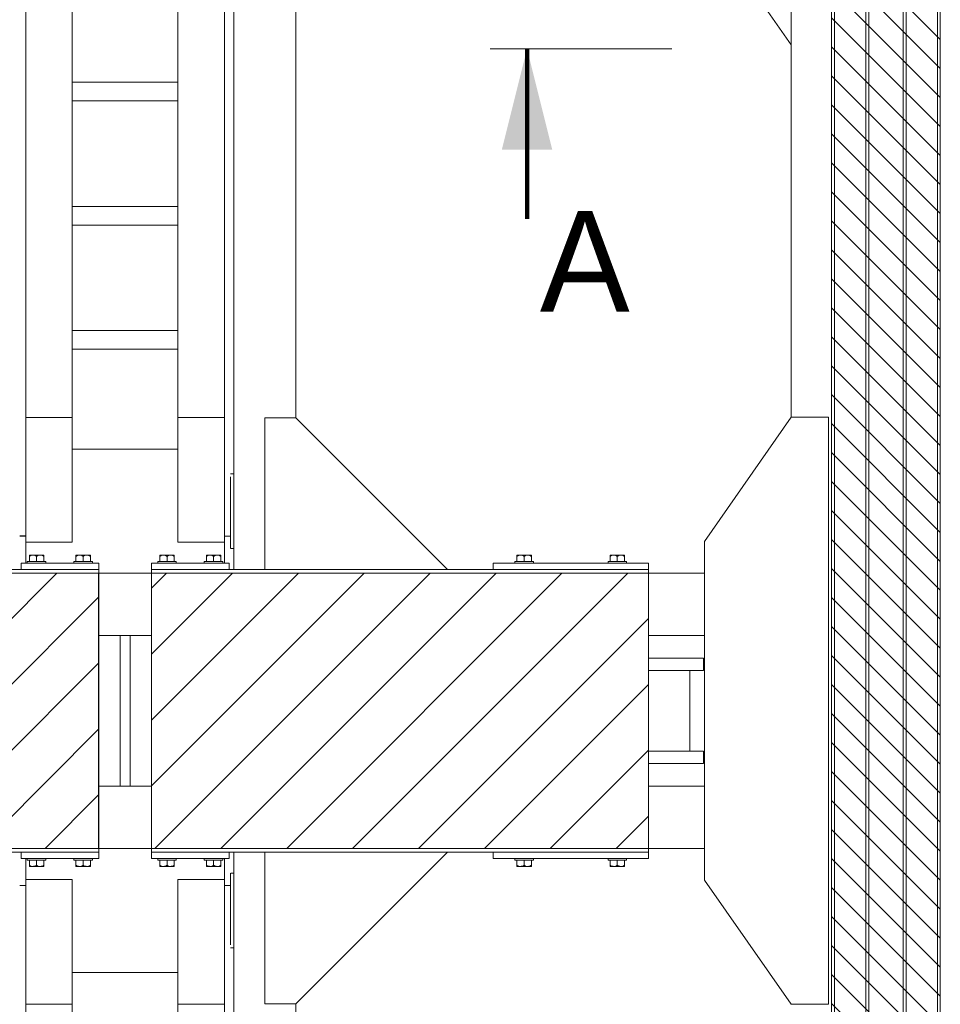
# Model space of a CAD drawing. Header units: millimetres. Extents: x 11264 to 19674, y -752784 to -746844.
# Tile 8 of 56: x 12815 to 13044, y -748237 to -747993. Entities that reach past the tile are written whole.
import ezdxf

# ---------------------------------------------------------------- set-up
doc = ezdxf.new("R2010")
doc.units = ezdxf.units.MM
doc.header["$MEASUREMENT"] = 0
doc.linetypes.add('DGN Style 1', pattern=[238.07239474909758, 0.396127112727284, -237.6762676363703])
doc.linetypes.add('DGN Style 6', pattern=[753.4337684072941, 0.396127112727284, -158.4508450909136, 277.2889789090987, -158.4508450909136, 0.396127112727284, -158.4508450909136])
for name, color, linetype, lineweight in [('Main Cradle', 7, 'Continuous', 0), ('Main Cradle Blocks', 7, 'Continuous', 0), ('Main Cradle Hydraulic Arm Support', 7, 'Continuous', 0)]:
    doc.layers.add(name, color=color, linetype=linetype, lineweight=lineweight)
doc.styles.add('Style-ENGINEERING', font='ENGINEERING.shx')
doc.styles.add('Style-ENGINEERING_0', font='ENGINEERING.shx')
doc.dimstyles.new('MetricMM', dxfattribs={"dimtxt": 3, "dimasz": 3, "dimexe": 1.5, "dimexo": 1.5, "dimgap": 1.5, "dimtad": 1, "dimdec": 0, "dimzin": 7, "dimtxsty": 'Style-ENGINEERING_0', "dimcen": 0.09, "dimclrd": 1, "dimclre": 1, "dimclrt": 7, "dimadec": 0, "dimazin": 3, "dimtfac": 1, "dimtdec": 0, "dimtofl": 0, "dimtmove": 0, "dimatfit": 3, "dimfxl": 1, "dimtzin": 7, "dimlwd": -1, "dimlwe": 0, "dimarcsym": 0})

# ---------------------------------------------------------------- blocks, each defined once
blk = doc.blocks.new('*U95')
at = {"layer": 'Main Cradle Hydraulic Arm Support', "color": 7, "linetype": 'Continuous', "lineweight": 0}
for p, q in [((175.0554858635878, -1172.617205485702), (175.0554858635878, 1122.641239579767)), ((-159.9559250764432, -927.713250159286), (-159.9559250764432, 1072.641239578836)), ((-84.95592507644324, -927.713250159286), (-84.95592507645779, 1072.641239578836)), ((160.0668968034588, -927.7132491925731), (160.0668968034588, 1072.641239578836)), ((85.0668968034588, 1031.908096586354), (85.0668968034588, -927.713250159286)), ((275.0554858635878, -127.9880009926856), (275.0554858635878, -928.6172054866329)), ((-159.9559250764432, -1128.764427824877), (-159.9559250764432, -927.713250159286)), ((-159.9559250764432, -927.713250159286), (-84.95592507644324, -927.713250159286)), ((-84.95592507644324, -1128.764427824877), (-84.95592507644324, -927.713250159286)), ((85.0668968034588, -927.713250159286), (85.0668968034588, -1128.764427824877)), ((160.0668968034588, -927.713250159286), (85.0668968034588, -927.713250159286)), ((160.0668968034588, -927.713250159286), (160.0668968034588, -1128.764427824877)), ((-84.955888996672, -978.7644278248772), (85.06686072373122, -978.7644278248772)), ((169.7440749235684, -1018.764427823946), (169.7909660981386, -1018.764429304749)), ((169.847394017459, -1018.764431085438), (170.793501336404, -1018.764460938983)), ((170.8464572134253, -1018.764462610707), (175.0554497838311, -1018.764595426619)), ((160.0668968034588, -1040.496084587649), (160.0668968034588, -1078.764427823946)), ((160.0668968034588, -1106.357560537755), (160.0665360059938, -1106.350513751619)), ((-159.9559611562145, -1118.641183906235), (-169.6330671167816, -1118.638019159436)), ((-159.9559611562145, -1118.641287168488), (-169.6330671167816, -1118.638104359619)), ((-169.6330671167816, -1118.763765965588), (-159.9559611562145, -1118.763760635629)), ((169.7440388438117, -1118.749725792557), (160.0669328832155, -1118.746542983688)), ((160.0669328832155, -1118.76358435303), (169.7440388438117, -1118.763579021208)), ((-159.9559250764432, -1128.764427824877), (-84.95592507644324, -1128.764427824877)), ((85.0668968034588, -1128.764427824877), (160.0668968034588, -1128.764427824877)), ((175.0554497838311, -1138.764390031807), (170.2307799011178, -1138.764424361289))]:
    blk.add_line(p, q, dxfattribs=at)
at = {"layer": 'Main Cradle Hydraulic Arm Support', "color": 7, "linetype": 'Continuous', "lineweight": 0, "ltscale": 0.154083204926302}
blk.add_line((427.4642876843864, -1081.02604338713), (519.0554497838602, -1172.617205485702), dxfattribs=at)
at = {"layer": 'Main Cradle Hydraulic Arm Support', "color": 7, "linetype": 'Continuous', "lineweight": 0, "ltscale": 0.154083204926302, "extrusion": (0, 0, -1), "flags": 128}
blk.add_lwpolyline([(-225.055485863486, -1172.617205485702), (-225.055485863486, -928.6172415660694), (-275.0554858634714, -928.6172415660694), (-427.4642878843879, -1081.026043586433)], dxfattribs=at)
at = {"layer": 'Main Cradle Hydraulic Arm Support', "color": 7, "linetype": 'Continuous', "lineweight": 0, "extrusion": (0, 0, -1), "flags": 128}
for points in [[(-169.8424345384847, -1138.764427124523), (-169.7440749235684, -1138.764427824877), (-169.7440749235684, -1134.197199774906), (-169.7440749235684, -1121.190834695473), (-169.7440749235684, -1101.725433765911), (-169.7440749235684, -1078.764427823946), (-169.7440749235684, -1055.803421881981), (-169.7440749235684, -1036.338020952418), (-169.7440749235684, -1023.331655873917)], [(159.9559250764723, -1162.617205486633), (159.9559250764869, -1149.475105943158), (159.9559250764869, -1128.764531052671)], [(-160.0668968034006, -1128.764463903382), (-160.0668968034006, -1149.475105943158), (-160.0668968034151, -1162.617205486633)]]:
    blk.add_lwpolyline(points, dxfattribs=at)
blk = doc.blocks.new('*U106')
at = {"layer": 'Main Cradle', "color": 7, "linetype": 'Continuous', "lineweight": 0}
blk.add_line((165.291220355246, -50.56924122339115), (143.7195716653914, -19.75274231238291), dxfattribs=at)
at = {"layer": 'Main Cradle Hydraulic Arm Support', "color": 7, "linetype": 'Continuous', "lineweight": 0}
for p, q in [((26.98834536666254, -180.7104806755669), (26.98834536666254, 172.9502966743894)), ((-24.63128651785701, -142.974894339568), (-24.63128651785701, 165.2461364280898)), ((-13.07504614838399, -142.974894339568), (-13.07504614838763, 165.2461364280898)), ((24.67885552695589, -142.9748941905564), (24.67885552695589, 165.2461364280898)), ((13.12261515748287, 158.9698432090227), (13.12261515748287, -142.974894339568)), ((42.39666585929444, -19.75066488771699), (42.39666585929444, -143.1141786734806)), ((-13.07504614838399, -59.82830778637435), (13.12261515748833, -59.82830778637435)), ((13.12261515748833, -64.45080393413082), (-13.07504614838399, -64.45080393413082)), ((-13.07504614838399, -90.64494877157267), (13.12261515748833, -90.64494877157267)), ((13.12261515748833, -95.26744491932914), (-13.07504614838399, -95.26744491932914)), ((-13.07504614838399, -121.461589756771), (13.12261515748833, -121.461589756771)), ((13.12261515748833, -126.0840859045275), (-13.07504614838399, -126.0840859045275)), ((-24.63128651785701, -134.8399334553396), (-24.63123092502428, -134.8402594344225)), ((24.67885552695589, -134.8399334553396), (24.67879993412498, -134.8402594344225)), ((-24.63128651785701, -173.9535041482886), (-24.63128651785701, -142.974894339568)), ((-24.63128651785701, -142.974894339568), (-13.07504614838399, -142.974894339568)), ((-13.07504614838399, -173.9535041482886), (-13.07504614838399, -142.974894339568)), ((13.12261515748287, -142.974894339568), (13.12261515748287, -173.9535041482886)), ((24.67885552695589, -142.974894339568), (13.12261515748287, -142.974894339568)), ((24.67885552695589, -142.974894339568), (24.67885552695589, -173.9535041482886)), ((-13.07504058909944, -150.8410234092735), (13.12260959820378, -150.8410234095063)), ((26.16994614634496, -157.0043516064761), (26.17717128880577, -157.0043518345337)), ((26.18586588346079, -157.0043521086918), (26.33164513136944, -157.0043567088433)), ((26.33980474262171, -157.0043569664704), (26.98833980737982, -157.0043774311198)), ((24.67885552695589, -160.3528349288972), (24.67885552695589, -166.2493439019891)), ((24.67885552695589, -170.5009822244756), (24.67879993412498, -170.499896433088)), ((-24.63129207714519, -172.3936822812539), (-26.12237157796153, -172.3931946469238)), ((-24.63129207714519, -172.393698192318), (-26.12237157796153, -172.3932077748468)), ((-26.12237157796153, -172.4125701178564), (-24.63129207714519, -172.4125692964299)), ((26.16994058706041, -172.4104067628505), (24.67886108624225, -172.4099163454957)), ((24.67886108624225, -172.4125421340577), (26.16994058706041, -172.4125413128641)), ((-24.63128651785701, -173.9535041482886), (-13.07504614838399, -173.9535041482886)), ((13.12261515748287, -173.9535041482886), (24.67885552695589, -173.9535041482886)), ((26.98833980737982, -175.4943303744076), (26.24493920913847, -175.4943356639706))]:
    blk.add_line(p, q, dxfattribs=at)
at = {"layer": 'Main Cradle Hydraulic Arm Support', "color": 7, "linetype": 'Continuous', "lineweight": 0, "ltscale": 0.154083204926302}
blk.add_line((65.88030250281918, -166.5978208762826), (79.99296230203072, -180.7104806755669), dxfattribs=at)
at = {"layer": 'Main Cradle Hydraulic Arm Support', "color": 7, "linetype": 'Continuous', "lineweight": 0, "ltscale": 0.154083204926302, "flags": 128}
blk.add_lwpolyline([(34.69250561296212, -180.7104806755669), (34.69250561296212, -143.1141842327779), (42.39666585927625, -143.1141842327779), (65.88030253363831, -166.5978209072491)], dxfattribs=at)
at = {"layer": 'Main Cradle Hydraulic Arm Support', "color": 7, "linetype": 'Continuous', "lineweight": 0, "flags": 128}
for points in [[(26.18510171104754, -175.4943360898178), (26.16994614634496, -175.4943361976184), (26.16994614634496, -174.7906030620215), (26.16994614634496, -172.7865406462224), (26.16994614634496, -169.787249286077), (26.16994614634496, -166.2493439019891), (26.16994614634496, -162.7114385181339), (26.16994614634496, -159.7121471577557), (26.16994614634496, -157.7080847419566)], [(-24.63128651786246, -179.1696486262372), (-24.6312865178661, -177.1446718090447), (-24.6312865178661, -173.9535200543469)], [(24.67885552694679, -173.9535097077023), (24.67885552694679, -177.1446718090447), (24.67885552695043, -179.1696486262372)]]:
    blk.add_lwpolyline(points, dxfattribs=at)
blk = doc.blocks.new('*U58')
at = {"linetype": 'DGN Style 6', "lineweight": 0}
h = blk.add_hatch(dxfattribs=at)
h.set_pattern_fill('HATCH', color=5, style=0, pattern_type=2)
h.set_pattern_definition([(135, (-2474.305423, 1050.682466), (3.595456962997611, 3.59545696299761), [])])
h.paths.add_polyline_path([(-2451.958468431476, 1021.15248072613), (-2451.958468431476, 2278.470879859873), (-2424.993919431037, 2278.470879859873), (-2424.993919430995, 1021.15248072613)])
at = {"linetype": 'Continuous', "lineweight": 0}
h = blk.add_hatch(dxfattribs=at)
h.set_pattern_fill('HATCH', color=30, style=0, pattern_type=2)
h.set_pattern_definition([(45, (-2629.845374, 1675.502804), (-8.171492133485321, 8.171492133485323), [])])
h.paths.add_polyline_path([(-2757.058488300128, 1615.682283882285), (-2633.791978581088, 1615.682283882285), (-2633.791978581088, 1683.941113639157), (-2757.058488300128, 1683.941113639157)])
h = blk.add_hatch(dxfattribs=at)
h.set_pattern_fill('HATCH', color=30, style=0, pattern_type=2)
h.set_pattern_definition([(45, (-2620.37838, 1674.067596), (-8.171492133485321, 8.171492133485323), [])])
h.paths.add_polyline_path([(-2620.66409529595, 1615.682283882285), (-2497.397585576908, 1615.682283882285), (-2497.397585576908, 1683.941113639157), (-2620.66409529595, 1683.941113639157)])
at = {"color": 7, "linetype": 'Continuous', "lineweight": 0}
blk.add_line((-2491.601913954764, 1814.006831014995), (-2536.697427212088, 1814.006831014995), dxfattribs=at)
at = {"color": 5, "linetype": 'Continuous', "lineweight": 0, "flags": 128}
blk.add_lwpolyline([(-2451.958468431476, 1021.15248072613), (-2451.958468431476, 2278.470879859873), (-2424.993919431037, 2278.470879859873), (-2424.993919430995, 1021.15248072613), (-2451.958468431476, 1021.15248072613)], close=True, dxfattribs=at)
at = {"color": 30, "linetype": 'Continuous', "lineweight": 13, "flags": 128}
for points in [[(-2757.058488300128, 1615.682283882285), (-2633.791978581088, 1615.682283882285), (-2633.791978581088, 1683.941113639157), (-2757.058488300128, 1683.941113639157), (-2757.058488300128, 1615.682283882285)], [(-2620.66409529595, 1615.682283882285), (-2497.397585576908, 1615.682283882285), (-2497.397585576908, 1683.941113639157), (-2620.66409529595, 1683.941113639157), (-2620.66409529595, 1615.682283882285)]]:
    blk.add_lwpolyline(points, close=True, dxfattribs=at)
at = {"color": 1, "linetype": 'Continuous', "lineweight": 0}
blk.add_solid([(-2527.508565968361, 1814.006831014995), (-2533.758565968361, 1789.006831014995), (-2521.258565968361, 1789.006831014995)], dxfattribs=at)
at = {"layer": 'Main Cradle', "color": 7, "linetype": 'Continuous', "lineweight": 0}
for p, q in [((-2451.958328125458, 2278.471174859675), (-2451.958328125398, 1021.152222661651)), ((-2451.247481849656, 2278.471174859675), (-2451.247481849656, 1021.152222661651)), ((-2443.483751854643, 2278.471174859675), (-2443.483751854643, 1021.152222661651)), ((-2442.713335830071, 2278.471174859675), (-2442.713335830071, 1021.152222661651)), ((-2434.238759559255, 2278.471174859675), (-2434.238759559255, 1021.152222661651)), ((-2433.468343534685, 2278.471174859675), (-2433.468343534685, 1021.152222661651)), ((-2425.704613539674, 2278.471174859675), (-2425.704613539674, 1021.152222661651)), ((-2461.958328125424, 1999.851525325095), (-2461.958328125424, 1722.616156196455)), ((-2633.776508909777, 1683.941128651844), (-2620.679438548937, 1683.941128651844)), ((-2497.412872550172, 1683.941128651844), (-2483.530479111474, 1683.941128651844)), ((-2633.776508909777, 1668.532808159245), (-2628.460639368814, 1668.532808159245)), ((-2625.9953080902, 1668.532808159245), (-2620.679438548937, 1668.532808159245)), ((-2497.412872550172, 1668.532808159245), (-2483.530377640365, 1668.532808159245)), ((-2497.41287460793, 1662.908771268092), (-2483.745685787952, 1662.908771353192)), ((-2497.41287460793, 1662.908771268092), (-2483.745685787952, 1662.908771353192)), ((-2483.745685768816, 1659.827107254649), (-2483.745685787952, 1662.908771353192)), ((-2497.41287460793, 1659.827107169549), (-2483.745685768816, 1659.827107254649)), ((-2497.41287460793, 1659.827103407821), (-2487.16633299, 1659.8271034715)), ((-2497.41287460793, 1659.827103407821), (-2487.16633299, 1659.8271034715)), ((-2491.788831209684, 1659.827103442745), (-2497.41287460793, 1659.827103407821)), ((-2491.788831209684, 1659.827103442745), (-2497.41287460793, 1659.827103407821)), ((-2487.166332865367, 1639.796286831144), (-2487.16633299, 1659.8271034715)), ((-2491.78883108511, 1639.79628680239), (-2497.41287460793, 1639.796286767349)), ((-2497.41287460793, 1639.796286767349), (-2483.745685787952, 1639.796286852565)), ((-2487.166332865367, 1639.796286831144), (-2483.745685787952, 1639.796286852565)), ((-2483.745685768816, 1636.714622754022), (-2483.745685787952, 1639.796286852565)), ((-2497.41287460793, 1636.714622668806), (-2483.745685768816, 1636.714622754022)), ((-2633.776508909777, 1631.090589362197), (-2628.460639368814, 1631.090589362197)), ((-2625.9953080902, 1631.090589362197), (-2620.679438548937, 1631.090589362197)), ((-2497.412872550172, 1631.090589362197), (-2483.530131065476, 1631.090589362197)), ((-2633.776508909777, 1615.682268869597), (-2620.679438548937, 1615.682268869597)), ((-2497.412872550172, 1615.682268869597), (-2483.530029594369, 1615.682268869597))]:
    blk.add_line(p, q, dxfattribs=at)
at = {"layer": 'Main Cradle', "color": 7, "linetype": 'Continuous', "lineweight": 0, "flags": 128}
blk.add_lwpolyline([(-2461.958328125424, 1577.007526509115), (-2483.52997681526, 1607.824025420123), (-2483.530529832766, 1691.799372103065), (-2461.959288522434, 1722.616155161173), (-2452.714296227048, 1722.616216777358), (-2452.713335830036, 1577.0075881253), (-2461.958328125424, 1577.007526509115)], dxfattribs=at)
at = {"layer": 'Main Cradle', "color": 7, "linetype": 'Continuous', "lineweight": 0, "ltscale": 0.1540832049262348, "flags": 128}
blk.add_lwpolyline([(-2628.460639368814, 1668.532808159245), (-2625.995308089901, 1668.532808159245), (-2625.995308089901, 1631.090589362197), (-2628.460639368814, 1631.090589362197), (-2628.460639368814, 1668.532808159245)], dxfattribs=at)
at = {"layer": 'Main Cradle Blocks', "color": 7, "linetype": 'Continuous', "lineweight": 0}
for p, q in [((-2650.96959002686, 1688.409541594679), (-2650.077210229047, 1688.409541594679)), ((-2650.96959002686, 1686.868709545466), (-2650.96959002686, 1688.133438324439)), ((-2650.077210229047, 1688.409541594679), (-2648.292450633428, 1688.409541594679)), ((-2649.184830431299, 1686.868709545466), (-2649.184830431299, 1688.133438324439)), ((-2648.292450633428, 1688.409541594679), (-2647.400070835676, 1688.409541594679)), ((-2647.400070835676, 1686.868709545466), (-2647.400070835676, 1688.133438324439)), ((-2638.520969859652, 1688.409541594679), (-2639.4133496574, 1688.409541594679)), ((-2639.4133496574, 1686.868709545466), (-2639.4133496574, 1688.133438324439)), ((-2636.736210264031, 1688.409541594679), (-2638.520969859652, 1688.409541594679)), ((-2637.628590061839, 1686.868709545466), (-2637.628590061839, 1688.133438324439)), ((-2635.84383046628, 1688.409541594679), (-2636.736210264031, 1688.409541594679)), ((-2635.84383046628, 1686.868709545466), (-2635.84383046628, 1688.133438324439)), ((-2618.612116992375, 1688.409541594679), (-2617.719737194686, 1688.409541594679)), ((-2618.612116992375, 1686.868709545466), (-2618.612116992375, 1688.133438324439)), ((-2617.719737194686, 1688.409541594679), (-2615.934977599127, 1688.409541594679)), ((-2616.827357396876, 1686.868709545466), (-2616.827357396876, 1688.133438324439)), ((-2615.934977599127, 1688.409541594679), (-2615.042597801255, 1688.409541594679)), ((-2615.042597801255, 1686.868709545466), (-2615.042597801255, 1688.133438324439)), ((-2606.163496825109, 1688.409541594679), (-2607.055876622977, 1688.409541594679)), ((-2607.055876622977, 1686.868709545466), (-2607.055876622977, 1688.133438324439)), ((-2604.378737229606, 1688.409541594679), (-2606.163496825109, 1688.409541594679)), ((-2605.271117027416, 1686.868709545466), (-2605.271117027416, 1688.133438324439)), ((-2603.486357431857, 1688.409541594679), (-2604.378737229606, 1688.409541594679)), ((-2603.486357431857, 1686.868709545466), (-2603.486357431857, 1688.133438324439)), ((-2530.014274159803, 1688.409541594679), (-2529.121894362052, 1688.409541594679)), ((-2530.014274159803, 1686.868709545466), (-2530.014274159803, 1688.133438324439)), ((-2529.121894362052, 1688.409541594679), (-2527.337134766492, 1688.409541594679)), ((-2528.229514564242, 1686.868709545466), (-2528.229514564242, 1688.133438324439)), ((-2527.337134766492, 1688.409541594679), (-2526.444754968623, 1688.409541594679)), ((-2526.444754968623, 1686.868709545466), (-2526.444754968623, 1688.133438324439)), ((-2506.009413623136, 1688.409541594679), (-2506.901793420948, 1688.409541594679)), ((-2506.901793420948, 1686.868709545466), (-2506.901793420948, 1688.133438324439)), ((-2504.224654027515, 1688.409541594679), (-2506.009413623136, 1688.409541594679)), ((-2505.117033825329, 1686.868709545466), (-2505.117033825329, 1688.133438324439)), ((-2503.332274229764, 1688.409541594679), (-2504.224654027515, 1688.409541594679)), ((-2503.332274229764, 1686.868709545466), (-2503.332274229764, 1688.133438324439)), ((-2653.036910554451, 1684.865628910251), (-2653.036910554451, 1686.406459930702)), ((-2633.776509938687, 1686.406459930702), (-2653.036910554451, 1686.406459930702)), ((-2651.496078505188, 1686.868709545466), (-2651.496078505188, 1686.406459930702)), ((-2651.496078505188, 1686.868709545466), (-2646.873582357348, 1686.868709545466)), ((-2651.496078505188, 1686.406459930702), (-2646.873582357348, 1686.406459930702)), ((-2646.873582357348, 1686.406459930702), (-2646.873582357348, 1686.868709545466)), ((-2639.939838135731, 1686.868709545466), (-2639.939838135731, 1686.406459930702)), ((-2635.317341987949, 1686.868709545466), (-2639.939838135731, 1686.868709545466)), ((-2635.317341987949, 1686.406459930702), (-2639.939838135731, 1686.406459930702)), ((-2635.317341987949, 1686.406459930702), (-2635.317341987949, 1686.868709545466)), ((-2633.776509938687, 1684.865628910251), (-2633.776509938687, 1686.406459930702)), ((-2620.679437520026, 1684.865628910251), (-2620.679437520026, 1686.406459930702)), ((-2620.679437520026, 1686.406459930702), (-2601.419036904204, 1686.406459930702)), ((-2619.138605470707, 1686.868709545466), (-2619.138605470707, 1686.406459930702)), ((-2619.138605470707, 1686.868709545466), (-2614.516109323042, 1686.868709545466)), ((-2619.138605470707, 1686.406459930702), (-2614.516109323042, 1686.406459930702)), ((-2614.516109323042, 1686.406459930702), (-2614.516109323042, 1686.868709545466)), ((-2607.582365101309, 1686.868709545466), (-2607.582365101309, 1686.406459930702)), ((-2602.959868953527, 1686.868709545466), (-2607.582365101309, 1686.868709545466)), ((-2602.959868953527, 1686.406459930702), (-2607.582365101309, 1686.406459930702)), ((-2602.959868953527, 1686.406459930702), (-2602.959868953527, 1686.868709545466)), ((-2601.419036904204, 1684.865628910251), (-2601.419036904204, 1686.406459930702)), ((-2535.933674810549, 1684.865628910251), (-2535.933674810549, 1686.406459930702)), ((-2535.933674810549, 1686.406459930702), (-2497.41287357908, 1686.406459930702)), ((-2530.540762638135, 1686.868709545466), (-2530.540762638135, 1686.406459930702)), ((-2530.540762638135, 1686.868709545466), (-2525.918266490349, 1686.868709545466)), ((-2530.540762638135, 1686.406459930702), (-2525.918266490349, 1686.406459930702)), ((-2525.918266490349, 1686.406459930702), (-2525.918266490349, 1686.868709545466)), ((-2507.428281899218, 1686.868709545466), (-2507.428281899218, 1686.406459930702)), ((-2502.805785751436, 1686.868709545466), (-2507.428281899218, 1686.868709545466)), ((-2502.805785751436, 1686.406459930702), (-2507.428281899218, 1686.406459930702)), ((-2502.805785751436, 1686.406459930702), (-2502.805785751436, 1686.868709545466)), ((-2497.41287357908, 1684.865628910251), (-2497.41287357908, 1686.406459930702)), ((-2633.776509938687, 1684.865627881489), (-2757.043073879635, 1684.865627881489)), ((-2633.776509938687, 1614.757769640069), (-2633.776509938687, 1684.865627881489)), ((-2633.776509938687, 1683.941128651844), (-2633.776509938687, 1684.865627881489)), ((-2620.679437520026, 1684.865627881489), (-2497.41287357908, 1684.865627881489)), ((-2620.679437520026, 1614.757769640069), (-2620.679437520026, 1684.865627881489)), ((-2497.41287357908, 1614.757769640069), (-2497.41287357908, 1684.865627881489)), ((-2497.41287357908, 1683.941128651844), (-2497.41287357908, 1684.865627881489)), ((-2757.043073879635, 1614.757769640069), (-2633.776509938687, 1614.757769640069)), ((-2653.036910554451, 1614.757768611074), (-2653.036910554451, 1613.21693759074)), ((-2633.776509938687, 1615.682268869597), (-2633.776509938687, 1614.757769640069)), ((-2633.776509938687, 1614.757768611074), (-2633.776509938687, 1613.21693759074)), ((-2497.41287357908, 1614.757769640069), (-2620.679437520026, 1614.757769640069)), ((-2620.679437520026, 1614.757768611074), (-2620.679437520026, 1613.21693759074)), ((-2601.419036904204, 1614.757768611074), (-2601.419036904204, 1613.21693759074)), ((-2535.933674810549, 1614.757768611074), (-2535.933674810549, 1613.21693759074)), ((-2497.41287357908, 1615.682268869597), (-2497.41287357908, 1614.757769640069)), ((-2497.41287357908, 1614.757768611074), (-2497.41287357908, 1613.21693759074)), ((-2633.776509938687, 1613.21693759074), (-2653.036910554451, 1613.21693759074)), ((-2651.496078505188, 1613.21693759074), (-2651.496078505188, 1612.754687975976)), ((-2651.496078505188, 1613.21693759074), (-2646.873582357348, 1613.21693759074)), ((-2651.496078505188, 1612.754687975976), (-2646.873582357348, 1612.754687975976)), ((-2650.96959002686, 1612.754687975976), (-2650.96959002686, 1611.489959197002)), ((-2649.184830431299, 1612.754687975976), (-2649.184830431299, 1611.489959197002)), ((-2647.400070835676, 1612.754687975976), (-2647.400070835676, 1611.489959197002)), ((-2646.873582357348, 1612.754687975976), (-2646.873582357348, 1613.21693759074)), ((-2639.939838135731, 1613.21693759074), (-2639.939838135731, 1612.754687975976)), ((-2635.317341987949, 1613.21693759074), (-2639.939838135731, 1613.21693759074)), ((-2635.317341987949, 1612.754687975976), (-2639.939838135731, 1612.754687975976)), ((-2639.4133496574, 1612.754687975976), (-2639.4133496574, 1611.489959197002)), ((-2637.628590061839, 1612.754687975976), (-2637.628590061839, 1611.489959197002)), ((-2635.84383046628, 1612.754687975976), (-2635.84383046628, 1611.489959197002)), ((-2635.317341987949, 1612.754687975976), (-2635.317341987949, 1613.21693759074)), ((-2620.679437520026, 1613.21693759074), (-2601.419036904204, 1613.21693759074)), ((-2619.138605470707, 1613.21693759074), (-2619.138605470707, 1612.754687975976)), ((-2619.138605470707, 1613.21693759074), (-2614.516109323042, 1613.21693759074)), ((-2619.138605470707, 1612.754687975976), (-2614.516109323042, 1612.754687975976)), ((-2618.612116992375, 1612.754687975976), (-2618.612116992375, 1611.489959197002)), ((-2616.827357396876, 1612.754687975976), (-2616.827357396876, 1611.489959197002)), ((-2615.042597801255, 1612.754687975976), (-2615.042597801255, 1611.489959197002)), ((-2614.516109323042, 1612.754687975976), (-2614.516109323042, 1613.21693759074)), ((-2607.582365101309, 1613.21693759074), (-2607.582365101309, 1612.754687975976)), ((-2602.959868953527, 1613.21693759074), (-2607.582365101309, 1613.21693759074)), ((-2602.959868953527, 1612.754687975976), (-2607.582365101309, 1612.754687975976)), ((-2607.055876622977, 1612.754687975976), (-2607.055876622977, 1611.489959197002)), ((-2605.271117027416, 1612.754687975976), (-2605.271117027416, 1611.489959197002)), ((-2603.486357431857, 1612.754687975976), (-2603.486357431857, 1611.489959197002)), ((-2602.959868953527, 1612.754687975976), (-2602.959868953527, 1613.21693759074)), ((-2535.933674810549, 1613.21693759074), (-2497.41287357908, 1613.21693759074)), ((-2530.540762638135, 1613.21693759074), (-2530.540762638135, 1612.754687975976)), ((-2530.540762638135, 1613.21693759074), (-2525.918266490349, 1613.21693759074)), ((-2530.540762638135, 1612.754687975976), (-2525.918266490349, 1612.754687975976)), ((-2530.014274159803, 1612.754687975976), (-2530.014274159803, 1611.489959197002)), ((-2528.229514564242, 1612.754687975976), (-2528.229514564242, 1611.489959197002)), ((-2526.444754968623, 1612.754687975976), (-2526.444754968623, 1611.489959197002)), ((-2525.918266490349, 1612.754687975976), (-2525.918266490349, 1613.21693759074)), ((-2507.428281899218, 1613.21693759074), (-2507.428281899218, 1612.754687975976)), ((-2502.805785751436, 1613.21693759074), (-2507.428281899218, 1613.21693759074)), ((-2502.805785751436, 1612.754687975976), (-2507.428281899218, 1612.754687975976)), ((-2506.901793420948, 1612.754687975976), (-2506.901793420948, 1611.489959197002)), ((-2505.117033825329, 1612.754687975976), (-2505.117033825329, 1611.489959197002)), ((-2503.332274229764, 1612.754687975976), (-2503.332274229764, 1611.489959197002)), ((-2502.805785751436, 1612.754687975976), (-2502.805785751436, 1613.21693759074)), ((-2650.96959002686, 1611.213855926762), (-2650.077210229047, 1611.213855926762)), ((-2650.077210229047, 1611.213855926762), (-2648.292450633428, 1611.213855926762)), ((-2648.292450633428, 1611.213855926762), (-2647.400070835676, 1611.213855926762)), ((-2638.520969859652, 1611.213855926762), (-2639.4133496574, 1611.213855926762)), ((-2636.736210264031, 1611.213855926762), (-2638.520969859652, 1611.213855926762)), ((-2635.84383046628, 1611.213855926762), (-2636.736210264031, 1611.213855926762)), ((-2618.612116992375, 1611.213855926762), (-2617.719737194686, 1611.213855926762)), ((-2617.719737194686, 1611.213855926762), (-2615.934977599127, 1611.213855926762)), ((-2615.934977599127, 1611.213855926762), (-2615.042597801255, 1611.213855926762)), ((-2606.163496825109, 1611.213855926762), (-2607.055876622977, 1611.213855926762)), ((-2604.378737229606, 1611.213855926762), (-2606.163496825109, 1611.213855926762)), ((-2603.486357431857, 1611.213855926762), (-2604.378737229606, 1611.213855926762)), ((-2530.014274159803, 1611.213855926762), (-2529.121894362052, 1611.213855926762)), ((-2529.121894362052, 1611.213855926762), (-2527.337134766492, 1611.213855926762)), ((-2527.337134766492, 1611.213855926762), (-2526.444754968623, 1611.213855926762)), ((-2506.009413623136, 1611.213855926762), (-2506.901793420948, 1611.213855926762)), ((-2504.224654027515, 1611.213855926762), (-2506.009413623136, 1611.213855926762)), ((-2503.332274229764, 1611.213855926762), (-2504.224654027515, 1611.213855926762))]:
    blk.add_line(p, q, dxfattribs=at)
for points in [[(-2650.96959002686, 1688.133438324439), (-2650.693370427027, 1688.293789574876), (-2650.389699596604, 1688.411421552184), (-2650.077210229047, 1688.409541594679)], [(-2649.184830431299, 1688.133438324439), (-2648.908610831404, 1688.293789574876), (-2648.604940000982, 1688.411421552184), (-2648.292450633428, 1688.409541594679)], [(-2637.628590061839, 1688.133438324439), (-2637.904809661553, 1688.293789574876), (-2638.208480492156, 1688.411421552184), (-2638.520969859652, 1688.409541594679)], [(-2635.84383046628, 1688.133438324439), (-2636.120050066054, 1688.293789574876), (-2636.423720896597, 1688.411421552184), (-2636.736210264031, 1688.409541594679)], [(-2618.612116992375, 1688.133438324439), (-2618.335897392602, 1688.293789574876), (-2618.03222656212, 1688.411421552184), (-2617.719737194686, 1688.409541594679)], [(-2616.827357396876, 1688.133438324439), (-2616.551137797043, 1688.293789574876), (-2616.247466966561, 1688.411421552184), (-2615.934977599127, 1688.409541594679)], [(-2605.271117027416, 1688.133438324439), (-2605.547336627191, 1688.293789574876), (-2605.851007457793, 1688.411421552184), (-2606.163496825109, 1688.409541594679)], [(-2603.486357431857, 1688.133438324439), (-2603.76257703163, 1688.293789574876), (-2604.066247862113, 1688.411421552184), (-2604.378737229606, 1688.409541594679)], [(-2530.014274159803, 1688.133438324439), (-2529.738054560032, 1688.293789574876), (-2529.434383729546, 1688.411421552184), (-2529.121894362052, 1688.409541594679)], [(-2528.229514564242, 1688.133438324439), (-2527.953294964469, 1688.293789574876), (-2527.649624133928, 1688.411421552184), (-2527.337134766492, 1688.409541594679)], [(-2505.117033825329, 1688.133438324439), (-2505.39325342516, 1688.293789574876), (-2505.696924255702, 1688.411421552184), (-2506.009413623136, 1688.409541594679)], [(-2503.332274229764, 1688.133438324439), (-2503.608493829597, 1688.293789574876), (-2503.91216466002, 1688.411421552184), (-2504.224654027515, 1688.409541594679)], [(-2650.96959002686, 1611.489959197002), (-2650.693370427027, 1611.329607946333), (-2650.389699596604, 1611.211975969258), (-2650.077210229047, 1611.213855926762)], [(-2649.184830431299, 1611.489959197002), (-2648.908610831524, 1611.329607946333), (-2648.604940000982, 1611.211975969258), (-2648.292450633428, 1611.213855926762)], [(-2637.628590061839, 1611.489959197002), (-2637.904809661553, 1611.329607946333), (-2638.208480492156, 1611.211975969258), (-2638.520969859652, 1611.213855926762)], [(-2635.84383046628, 1611.489959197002), (-2636.120050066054, 1611.329607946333), (-2636.423720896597, 1611.211975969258), (-2636.736210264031, 1611.213855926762)], [(-2618.612116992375, 1611.489959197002), (-2618.335897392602, 1611.329607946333), (-2618.03222656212, 1611.211975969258), (-2617.719737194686, 1611.213855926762)], [(-2616.827357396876, 1611.489959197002), (-2616.551137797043, 1611.329607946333), (-2616.247466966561, 1611.211975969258), (-2615.934977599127, 1611.213855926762)], [(-2605.271117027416, 1611.489959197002), (-2605.547336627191, 1611.329607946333), (-2605.851007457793, 1611.211975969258), (-2606.163496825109, 1611.213855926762)], [(-2603.486357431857, 1611.489959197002), (-2603.76257703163, 1611.329607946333), (-2604.066247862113, 1611.211975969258), (-2604.378737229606, 1611.213855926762)], [(-2530.014274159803, 1611.489959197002), (-2529.738054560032, 1611.329607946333), (-2529.434383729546, 1611.211975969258), (-2529.121894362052, 1611.213855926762)], [(-2528.229514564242, 1611.489959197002), (-2527.953294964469, 1611.329607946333), (-2527.649624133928, 1611.211975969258), (-2527.337134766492, 1611.213855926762)], [(-2505.117033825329, 1611.489959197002), (-2505.39325342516, 1611.329607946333), (-2505.696924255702, 1611.211975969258), (-2506.009413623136, 1611.213855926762)], [(-2503.332274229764, 1611.489959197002), (-2503.608493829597, 1611.329607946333), (-2503.91216466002, 1611.211975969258), (-2504.224654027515, 1611.213855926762)]]:
    blk.add_open_spline(points, degree=3, dxfattribs=at)
for points, knots in [([(-2650.96959002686, 1688.409541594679), (-2650.96959002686, 1688.40321818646), (-2650.96959002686, 1688.390374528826), (-2650.96959002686, 1688.292171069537), (-2650.96959002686, 1688.188655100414), (-2650.96959002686, 1688.133438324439)], [0, 0, 0, 0, 0.3115323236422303, 0.6327623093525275, 1, 1, 1, 1]), ([(-2650.077210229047, 1688.409541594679), (-2649.999874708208, 1688.406075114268), (-2649.7667335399, 1688.391624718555), (-2649.46595699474, 1688.285497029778), (-2649.254963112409, 1688.172427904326), (-2649.184830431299, 1688.133438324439)], [0, 0, 0, 0, 0.2486895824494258, 0.7501171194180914, 1, 1, 1, 1]), ([(-2648.292450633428, 1688.409541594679), (-2648.215115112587, 1688.406075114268), (-2647.981973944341, 1688.391624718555), (-2647.681197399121, 1688.285497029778), (-2647.470203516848, 1688.172427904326), (-2647.400070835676, 1688.133438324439)], [0, 0, 0, 0, 0.2486895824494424, 0.7501171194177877, 1, 1, 1, 1]), ([(-2647.400070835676, 1688.133438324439), (-2647.400070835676, 1688.23682788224), (-2647.400070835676, 1688.382519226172), (-2647.400070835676, 1688.402760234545), (-2647.400070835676, 1688.409541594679)], [0, 0, 0, 0, 0.6793567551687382, 1, 1, 1, 1]), ([(-2638.520969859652, 1688.409541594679), (-2638.598305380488, 1688.406075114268), (-2638.831446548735, 1688.391624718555), (-2639.132223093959, 1688.285497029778), (-2639.343216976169, 1688.172427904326), (-2639.4133496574, 1688.133438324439)], [0, 0, 0, 0, 0.2486895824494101, 0.7501171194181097, 1, 1, 1, 1]), ([(-2639.4133496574, 1688.133438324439), (-2639.4133496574, 1688.23682788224), (-2639.4133496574, 1688.382519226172), (-2639.4133496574, 1688.402760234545), (-2639.4133496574, 1688.409541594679)], [0, 0, 0, 0, 0.6793567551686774, 1, 1, 1, 1]), ([(-2636.736210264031, 1688.409541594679), (-2636.813545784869, 1688.406075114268), (-2637.046686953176, 1688.391624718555), (-2637.3474634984, 1688.285497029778), (-2637.55845738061, 1688.172427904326), (-2637.628590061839, 1688.133438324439)], [0, 0, 0, 0, 0.2486895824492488, 0.7501171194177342, 1, 1, 1, 1]), ([(-2635.84383046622, 1688.409541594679), (-2635.84383046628, 1688.40321818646), (-2635.84383046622, 1688.390374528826), (-2635.84383046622, 1688.292171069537), (-2635.84383046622, 1688.188655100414), (-2635.84383046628, 1688.133438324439)], [0, 0, 0, 0, 0.3115323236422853, 0.632762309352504, 1, 1, 1, 1]), ([(-2618.612116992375, 1688.409541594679), (-2618.612116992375, 1688.40321818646), (-2618.612116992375, 1688.390374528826), (-2618.612116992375, 1688.292171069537), (-2618.612116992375, 1688.188655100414), (-2618.612116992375, 1688.133438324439)], [0, 0, 0, 0, 0.3115323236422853, 0.632762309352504, 1, 1, 1, 1]), ([(-2617.719737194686, 1688.409541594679), (-2617.642401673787, 1688.406075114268), (-2617.409260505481, 1688.391624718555), (-2617.108483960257, 1688.285497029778), (-2616.897490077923, 1688.172427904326), (-2616.827357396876, 1688.133438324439)], [0, 0, 0, 0, 0.2486895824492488, 0.7501171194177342, 1, 1, 1, 1]), ([(-2615.934977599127, 1688.409541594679), (-2615.857642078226, 1688.406075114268), (-2615.624500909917, 1688.391624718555), (-2615.323724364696, 1688.285497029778), (-2615.112730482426, 1688.172427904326), (-2615.042597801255, 1688.133438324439)], [0, 0, 0, 0, 0.2486895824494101, 0.7501171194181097, 1, 1, 1, 1]), ([(-2615.042597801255, 1688.133438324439), (-2615.042597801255, 1688.23682788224), (-2615.042597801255, 1688.382519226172), (-2615.042597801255, 1688.402760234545), (-2615.042597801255, 1688.409541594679)], [0, 0, 0, 0, 0.6793567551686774, 1, 1, 1, 1]), ([(-2606.163496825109, 1688.409541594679), (-2606.240832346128, 1688.406075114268), (-2606.473973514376, 1688.391624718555), (-2606.774750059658, 1688.285497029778), (-2606.985743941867, 1688.172427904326), (-2607.055876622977, 1688.133438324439)], [0, 0, 0, 0, 0.2486895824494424, 0.7501171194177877, 1, 1, 1, 1]), ([(-2607.055876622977, 1688.133438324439), (-2607.055876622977, 1688.23682788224), (-2607.055876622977, 1688.382519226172), (-2607.055876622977, 1688.402760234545), (-2607.055876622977, 1688.409541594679)], [0, 0, 0, 0, 0.6793567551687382, 1, 1, 1, 1]), ([(-2604.378737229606, 1688.409541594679), (-2604.456072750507, 1688.406075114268), (-2604.689213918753, 1688.391624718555), (-2604.989990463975, 1688.285497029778), (-2605.200984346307, 1688.172427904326), (-2605.271117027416, 1688.133438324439)], [0, 0, 0, 0, 0.2486895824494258, 0.7501171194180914, 1, 1, 1, 1]), ([(-2603.486357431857, 1688.409541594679), (-2603.486357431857, 1688.40321818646), (-2603.486357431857, 1688.390374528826), (-2603.486357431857, 1688.292171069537), (-2603.486357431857, 1688.188655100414), (-2603.486357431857, 1688.133438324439)], [0, 0, 0, 0, 0.3115323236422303, 0.6327623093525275, 1, 1, 1, 1]), ([(-2530.014274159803, 1688.409541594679), (-2530.014274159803, 1688.40321818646), (-2530.014274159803, 1688.390374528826), (-2530.014274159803, 1688.292171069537), (-2530.014274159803, 1688.188655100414), (-2530.014274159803, 1688.133438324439)], [0, 0, 0, 0, 0.3115323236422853, 0.632762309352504, 1, 1, 1, 1]), ([(-2529.121894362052, 1688.409541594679), (-2529.044558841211, 1688.406075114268), (-2528.811417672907, 1688.391624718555), (-2528.510641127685, 1688.285497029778), (-2528.299647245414, 1688.172427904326), (-2528.229514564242, 1688.133438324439)], [0, 0, 0, 0, 0.2486895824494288, 0.7501171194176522, 1, 1, 1, 1]), ([(-2527.337134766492, 1688.409541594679), (-2527.259799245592, 1688.406075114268), (-2527.026658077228, 1688.391624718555), (-2526.725881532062, 1688.285497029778), (-2526.514887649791, 1688.172427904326), (-2526.444754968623, 1688.133438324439)], [0, 0, 0, 0, 0.2486895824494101, 0.7501171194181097, 1, 1, 1, 1]), ([(-2526.444754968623, 1688.133438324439), (-2526.444754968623, 1688.23682788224), (-2526.444754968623, 1688.382519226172), (-2526.444754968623, 1688.402760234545), (-2526.444754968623, 1688.409541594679)], [0, 0, 0, 0, 0.6793567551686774, 1, 1, 1, 1]), ([(-2506.009413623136, 1688.409541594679), (-2506.086749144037, 1688.406075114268), (-2506.319890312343, 1688.391624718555), (-2506.620666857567, 1688.285497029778), (-2506.831660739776, 1688.172427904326), (-2506.901793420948, 1688.133438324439)], [0, 0, 0, 0, 0.2486895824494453, 0.7501171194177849, 1, 1, 1, 1]), ([(-2506.901793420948, 1688.133438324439), (-2506.901793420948, 1688.23682788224), (-2506.901793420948, 1688.382519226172), (-2506.901793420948, 1688.402760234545), (-2506.901793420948, 1688.409541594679)], [0, 0, 0, 0, 0.6793567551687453, 1, 1, 1, 1]), ([(-2504.224654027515, 1688.409541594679), (-2504.301989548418, 1688.406075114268), (-2504.535130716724, 1688.391624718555), (-2504.835907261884, 1688.285497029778), (-2505.046901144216, 1688.172427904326), (-2505.117033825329, 1688.133438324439)], [0, 0, 0, 0, 0.2486895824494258, 0.7501171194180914, 1, 1, 1, 1]), ([(-2503.332274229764, 1688.409541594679), (-2503.332274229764, 1688.40321818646), (-2503.332274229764, 1688.390374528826), (-2503.332274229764, 1688.292171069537), (-2503.332274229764, 1688.188655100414), (-2503.332274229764, 1688.133438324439)], [0, 0, 0, 0, 0.3115323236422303, 0.6327623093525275, 1, 1, 1, 1]), ([(-2650.96959002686, 1611.213855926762), (-2650.96959002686, 1611.220179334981), (-2650.96959002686, 1611.233022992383), (-2650.96959002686, 1611.331226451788), (-2650.96959002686, 1611.434742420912), (-2650.96959002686, 1611.489959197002)], [0, 0, 0, 0, 0.3115323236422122, 0.6327623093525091, 1, 1, 1, 1]), ([(-2650.077210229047, 1611.213855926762), (-2649.999874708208, 1611.217322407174), (-2649.7667335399, 1611.23177280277), (-2649.46595699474, 1611.337900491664), (-2649.254963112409, 1611.450969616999), (-2649.184830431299, 1611.489959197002)], [0, 0, 0, 0, 0.2486895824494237, 0.7501171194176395, 1, 1, 1, 1]), ([(-2648.292450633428, 1611.213855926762), (-2648.215115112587, 1611.217322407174), (-2647.981973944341, 1611.23177280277), (-2647.681197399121, 1611.337900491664), (-2647.470203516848, 1611.450969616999), (-2647.400070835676, 1611.489959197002)], [0, 0, 0, 0, 0.2486895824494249, 0.7501171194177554, 1, 1, 1, 1]), ([(-2647.400070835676, 1611.489959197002), (-2647.400070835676, 1611.386569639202), (-2647.400070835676, 1611.240878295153), (-2647.400070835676, 1611.220637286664), (-2647.400070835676, 1611.213855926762)], [0, 0, 0, 0, 0.6793567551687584, 1, 1, 1, 1]), ([(-2638.520969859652, 1611.213855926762), (-2638.598305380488, 1611.217322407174), (-2638.831446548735, 1611.23177280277), (-2639.132223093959, 1611.337900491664), (-2639.343216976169, 1611.450969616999), (-2639.4133496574, 1611.489959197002)], [0, 0, 0, 0, 0.2486895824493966, 0.7501171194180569, 1, 1, 1, 1]), ([(-2639.4133496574, 1611.489959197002), (-2639.4133496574, 1611.386569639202), (-2639.4133496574, 1611.240878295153), (-2639.4133496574, 1611.220637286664), (-2639.4133496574, 1611.213855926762)], [0, 0, 0, 0, 0.679356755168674, 1, 1, 1, 1]), ([(-2636.736210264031, 1611.213855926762), (-2636.813545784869, 1611.217322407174), (-2637.046686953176, 1611.23177280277), (-2637.3474634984, 1611.337900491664), (-2637.55845738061, 1611.450969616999), (-2637.628590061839, 1611.489959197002)], [0, 0, 0, 0, 0.2486895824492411, 0.7501171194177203, 1, 1, 1, 1]), ([(-2635.84383046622, 1611.213855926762), (-2635.84383046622, 1611.220179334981), (-2635.84383046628, 1611.233022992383), (-2635.84383046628, 1611.331226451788), (-2635.84383046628, 1611.434742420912), (-2635.84383046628, 1611.489959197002)], [0, 0, 0, 0, 0.3115323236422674, 0.6327623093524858, 1, 1, 1, 1]), ([(-2618.612116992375, 1611.213855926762), (-2618.612116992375, 1611.220179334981), (-2618.612116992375, 1611.233022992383), (-2618.612116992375, 1611.331226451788), (-2618.612116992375, 1611.434742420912), (-2618.612116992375, 1611.489959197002)], [0, 0, 0, 0, 0.3115323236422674, 0.6327623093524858, 1, 1, 1, 1]), ([(-2617.719737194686, 1611.213855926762), (-2617.642401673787, 1611.217322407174), (-2617.409260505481, 1611.23177280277), (-2617.108483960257, 1611.337900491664), (-2616.897490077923, 1611.450969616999), (-2616.827357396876, 1611.489959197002)], [0, 0, 0, 0, 0.2486895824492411, 0.7501171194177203, 1, 1, 1, 1]), ([(-2615.934977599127, 1611.213855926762), (-2615.857642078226, 1611.217322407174), (-2615.624500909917, 1611.23177280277), (-2615.323724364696, 1611.337900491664), (-2615.112730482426, 1611.450969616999), (-2615.042597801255, 1611.489959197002)], [0, 0, 0, 0, 0.2486895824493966, 0.7501171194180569, 1, 1, 1, 1]), ([(-2615.042597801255, 1611.489959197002), (-2615.042597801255, 1611.386569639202), (-2615.042597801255, 1611.240878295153), (-2615.042597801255, 1611.220637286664), (-2615.042597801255, 1611.213855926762)], [0, 0, 0, 0, 0.679356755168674, 1, 1, 1, 1]), ([(-2606.163496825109, 1611.213855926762), (-2606.240832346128, 1611.217322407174), (-2606.473973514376, 1611.23177280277), (-2606.774750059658, 1611.337900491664), (-2606.985743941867, 1611.450969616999), (-2607.055876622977, 1611.489959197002)], [0, 0, 0, 0, 0.2486895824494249, 0.7501171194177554, 1, 1, 1, 1]), ([(-2607.055876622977, 1611.489959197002), (-2607.055876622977, 1611.386569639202), (-2607.055876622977, 1611.240878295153), (-2607.055876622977, 1611.220637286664), (-2607.055876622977, 1611.213855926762)], [0, 0, 0, 0, 0.6793567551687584, 1, 1, 1, 1]), ([(-2604.378737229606, 1611.213855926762), (-2604.456072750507, 1611.217322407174), (-2604.689213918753, 1611.23177280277), (-2604.989990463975, 1611.337900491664), (-2605.200984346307, 1611.450969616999), (-2605.271117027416, 1611.489959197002)], [0, 0, 0, 0, 0.2486895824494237, 0.7501171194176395, 1, 1, 1, 1]), ([(-2603.486357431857, 1611.213855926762), (-2603.486357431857, 1611.220179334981), (-2603.486357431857, 1611.233022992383), (-2603.486357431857, 1611.331226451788), (-2603.486357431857, 1611.434742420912), (-2603.486357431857, 1611.489959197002)], [0, 0, 0, 0, 0.3115323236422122, 0.6327623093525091, 1, 1, 1, 1]), ([(-2530.014274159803, 1611.213855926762), (-2530.014274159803, 1611.220179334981), (-2530.014274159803, 1611.233022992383), (-2530.014274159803, 1611.331226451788), (-2530.014274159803, 1611.434742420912), (-2530.014274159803, 1611.489959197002)], [0, 0, 0, 0, 0.3115323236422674, 0.6327623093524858, 1, 1, 1, 1]), ([(-2529.121894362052, 1611.213855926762), (-2529.044558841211, 1611.217322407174), (-2528.811417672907, 1611.23177280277), (-2528.510641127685, 1611.337900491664), (-2528.299647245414, 1611.450969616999), (-2528.229514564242, 1611.489959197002)], [0, 0, 0, 0, 0.2486895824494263, 0.7501171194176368, 1, 1, 1, 1]), ([(-2527.337134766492, 1611.213855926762), (-2527.259799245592, 1611.217322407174), (-2527.026658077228, 1611.23177280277), (-2526.725881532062, 1611.337900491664), (-2526.514887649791, 1611.450969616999), (-2526.444754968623, 1611.489959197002)], [0, 0, 0, 0, 0.2486895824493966, 0.7501171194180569, 1, 1, 1, 1]), ([(-2526.444754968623, 1611.489959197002), (-2526.444754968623, 1611.386569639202), (-2526.444754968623, 1611.240878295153), (-2526.444754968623, 1611.220637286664), (-2526.444754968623, 1611.213855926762)], [0, 0, 0, 0, 0.679356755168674, 1, 1, 1, 1]), ([(-2506.009413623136, 1611.213855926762), (-2506.086749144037, 1611.217322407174), (-2506.319890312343, 1611.23177280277), (-2506.620666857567, 1611.337900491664), (-2506.831660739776, 1611.450969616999), (-2506.901793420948, 1611.489959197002)], [0, 0, 0, 0, 0.2486895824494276, 0.7501171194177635, 1, 1, 1, 1]), ([(-2506.901793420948, 1611.489959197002), (-2506.901793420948, 1611.386569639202), (-2506.901793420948, 1611.240878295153), (-2506.901793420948, 1611.220637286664), (-2506.901793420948, 1611.213855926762)], [0, 0, 0, 0, 0.6793567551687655, 1, 1, 1, 1]), ([(-2504.224654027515, 1611.213855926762), (-2504.301989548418, 1611.217322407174), (-2504.535130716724, 1611.23177280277), (-2504.835907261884, 1611.337900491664), (-2505.046901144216, 1611.450969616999), (-2505.117033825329, 1611.489959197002)], [0, 0, 0, 0, 0.2486895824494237, 0.7501171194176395, 1, 1, 1, 1]), ([(-2503.332274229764, 1611.213855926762), (-2503.332274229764, 1611.220179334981), (-2503.332274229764, 1611.233022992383), (-2503.332274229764, 1611.331226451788), (-2503.332274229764, 1611.434742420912), (-2503.332274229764, 1611.489959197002)], [0, 0, 0, 0, 0.3115323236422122, 0.6327623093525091, 1, 1, 1, 1])]:
    blk.add_open_spline(points, degree=3, knots=knots, dxfattribs=at)
at = {"layer": 'Main Cradle Hydraulic Arm Support', "color": 7, "linetype": 'Continuous', "lineweight": 0}
blk.add_blockref('*U106', (-2627.25, 1865.576119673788), dxfattribs=at)
at = {"layer": 'Main Cradle Hydraulic Arm Support', "color": 7, "linetype": 'Continuous', "lineweight": 0, "extrusion": (0, 0, -1), "xscale": 0.154083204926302, "yscale": 0.154083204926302, "zscale": 0.154083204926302, "rotation": 180}
blk.add_blockref('*U95', (2627.234764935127, 1434.077152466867), dxfattribs=at)
at = {"color": 7, "linetype": 'DGN Style 6', "lineweight": 0, "insert": (-2513.189802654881, 1761.308425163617), "char_height": 25, "attachment_point": 5, "line_spacing_factor": 1.2, "style": 'Style-ENGINEERING'}
blk.add_mtext('A', dxfattribs=at)
at = {"color": 1, "linetype": 'Continuous'}
blk.add_leader([(-2527.508565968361, 1814.006831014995), (-2527.508565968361, 1771.843719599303)], dimstyle='MetricMM', override={"dimtxt": 25, "dimasz": 25, "dimgap": 12.5, "dimclrd": 0, "dimlwd": 65534}, dxfattribs=at)

msp = doc.modelspace()

# ---------------------------------------------------------------- block references
at = {"color": 7, "linetype": 'DGN Style 1', "lineweight": 0}
msp.add_blockref('*U58', (15468.65, -749814.3500000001), dxfattribs=at)

doc.saveas('drawing.dxf')
